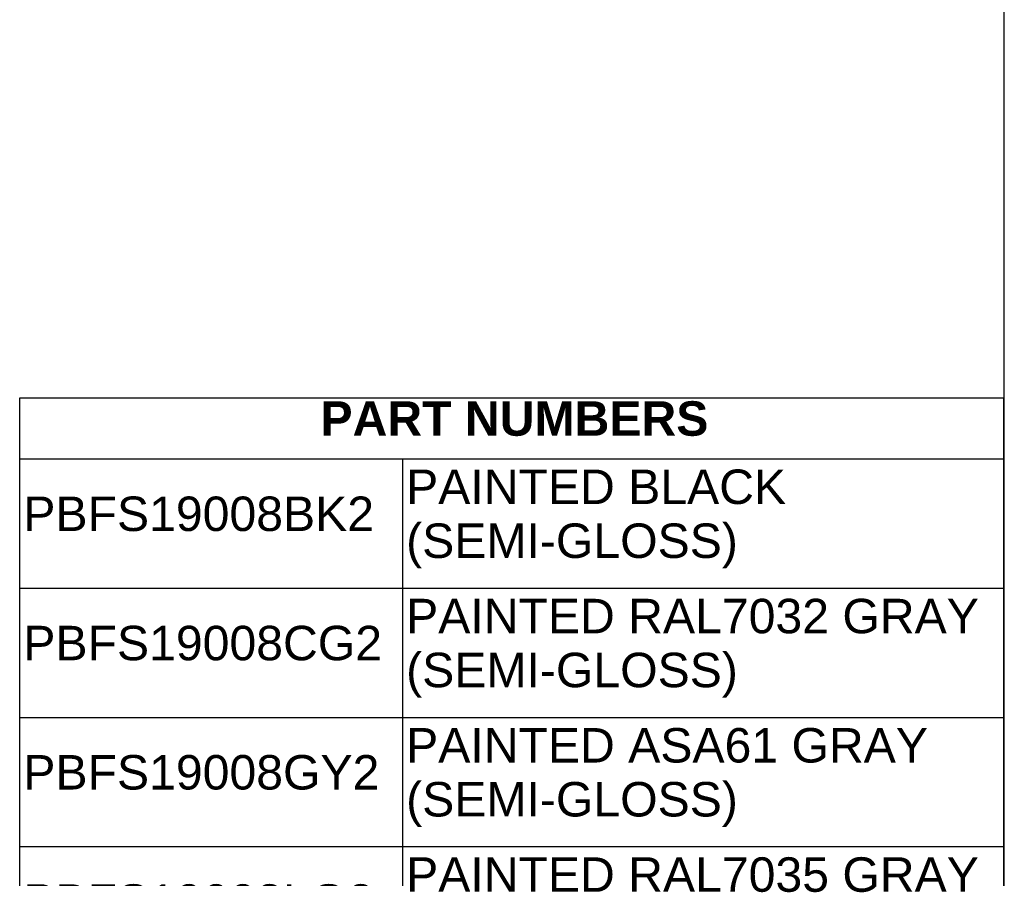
# Model space of a CAD drawing. Header units: inches. Extents: x 0 to 80, y 0 to 59.8.
# Tile 11 of 12: x 62.9 to 80, y 14.9 to 29.9. Entities that reach past the tile are written whole.
import ezdxf
from ezdxf.enums import TextEntityAlignment as Align

# ---------------------------------------------------------------- set-up
doc = ezdxf.new("R2010")
doc.units = ezdxf.units.IN
doc.header["$MEASUREMENT"] = 0
doc.layers.add('Default', color=7, linetype='Continuous')
doc.styles.add('SEACAD_Arial', font='arial.ttf')
doc.styles.add('SEACAD_ArialB', font='arialbd.ttf')

# ---------------------------------------------------------------- blocks, each defined once
blk = doc.blocks.new('SE')
at = {"color": 7, "linetype": 'Continuous'}
for p, q in [((62.864, 22.247), (79.986, 22.247)), ((69.526, 22.247), (69.526, 19.997)), ((62.864, 19.997), (79.986, 19.997)), ((69.526, 19.997), (69.526, 17.747)), ((62.864, 17.747), (79.986, 17.747)), ((69.526, 17.747), (69.526, 15.497)), ((62.864, 15.497), (79.986, 15.497)), ((69.526, 15.497), (69.526, 13.247))]:
    blk.add_line(p, q, dxfattribs=at)
blk.add_lwpolyline([(62.864, 13.247), (62.864, 23.312), (79.986, 23.312), (79.986, 13.247), (62.864, 13.247)], dxfattribs=at)
for s, style, p in [('PART NUMBERS', 'SEACAD_ArialB', (68.098, 23.249)), ('PAINTED BLACK', 'SEACAD_Arial', (69.589, 22.061)), ('PBFS19008BK2', 'SEACAD_Arial', (62.927, 21.591)), ('(SEMI-GLOSS)', 'SEACAD_Arial', (69.589, 21.122)), ('PAINTED RAL7032 GRAY', 'SEACAD_Arial', (69.589, 19.811)), ('PBFS19008CG2', 'SEACAD_Arial', (62.927, 19.341)), ('(SEMI-GLOSS)', 'SEACAD_Arial', (69.589, 18.872)), ('PAINTED ASA61 GRAY', 'SEACAD_Arial', (69.589, 17.561)), ('PBFS19008GY2', 'SEACAD_Arial', (62.927, 17.091)), ('(SEMI-GLOSS)', 'SEACAD_Arial', (69.589, 16.622)), ('PAINTED RAL7035 GRAY', 'SEACAD_Arial', (69.589, 15.311)), ('PBFS19008LG2', 'SEACAD_Arial', (62.927, 14.841)), ('(SEMI-GLOSS)', 'SEACAD_Arial', (69.589, 14.372))]:
    blk.add_text(s, height=0.6, dxfattribs=dict(at, style=style)).set_placement(p, align=Align.TOP_LEFT)

msp = doc.modelspace()

# ---------------------------------------------------------------- linework, layer by layer
at = {"layer": 'Default', "color": 7, "linetype": 'Continuous'}
msp.add_line((80, 0), (80, 59.783), dxfattribs=at)

# ---------------------------------------------------------------- block references
msp.add_blockref('SE', (0, 0))

doc.saveas('drawing.dxf')
